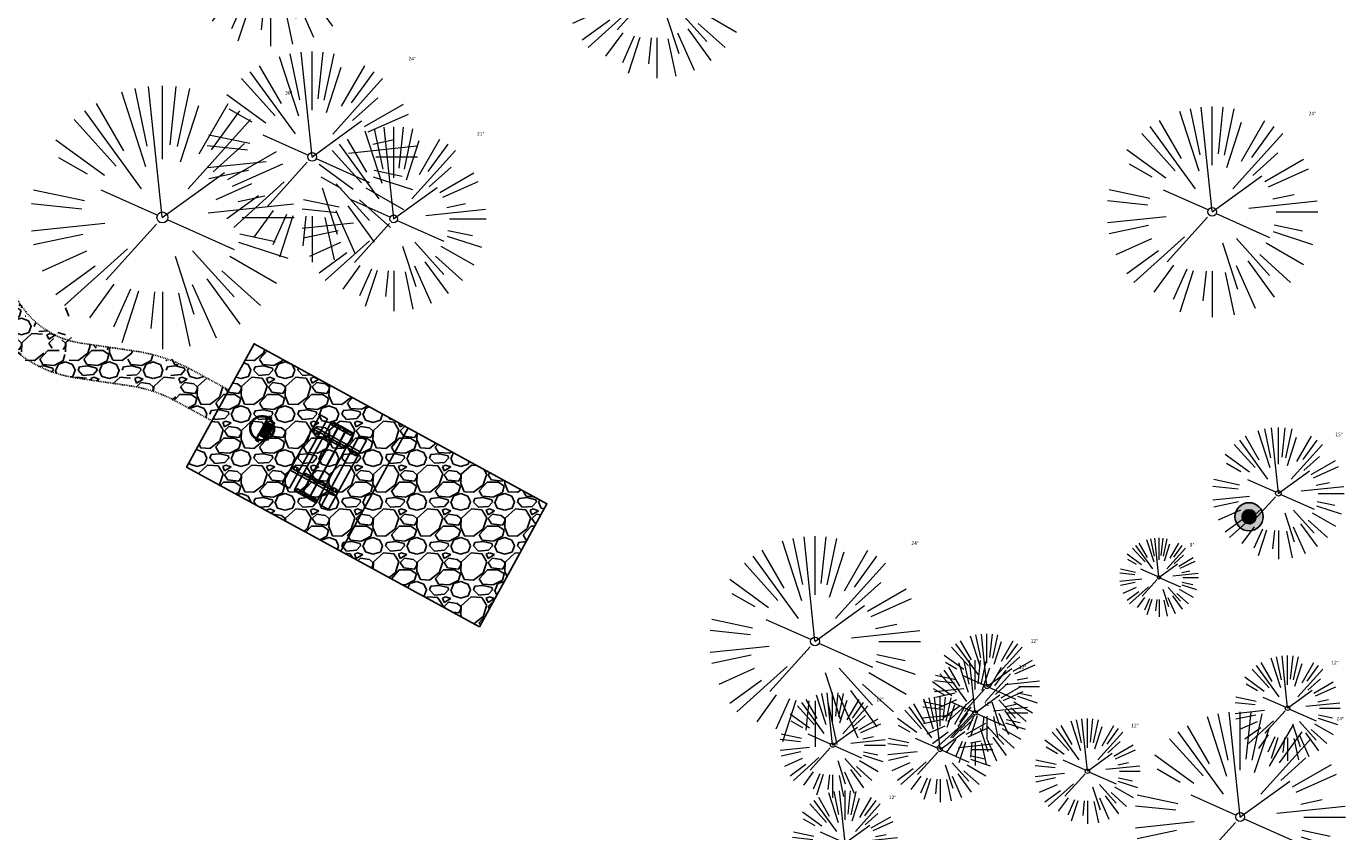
# Model space of a CAD drawing. Header units: feet. Extents: x 1134296 to 1140710, y 647902 to 649877.
# Tile 19 of 57: x 1134981 to 1135131, y 648617 to 648709. Entities that reach past the tile are written whole.
import ezdxf

# ---------------------------------------------------------------- set-up
doc = ezdxf.new("R2010")
doc.units = ezdxf.units.FT
doc.header["$MEASUREMENT"] = 0
doc.linetypes.add('RAD', pattern=[0.13, 0.08, -0.05])
for name, color, linetype, lineweight in [('-ANGLE-IRON', 8, 'Continuous', 25), ('V-LEGL-PROP-MRKR', 6, 'Continuous', 13), ('V-SITE-VEGE', 55, 'Continuous', 18), ('V-SITE-VEGE-TEXT', 8, 'Continuous', 18)]:
    doc.layers.add(name, color=color, linetype=linetype, lineweight=lineweight)
for name, color, linetype in [('-BOLTS-LAGS-SCREWS', 7, 'Continuous'), ('-CONCRETE', 9, 'Continuous'), ('-HARDWARE', 7, 'Continuous'), ('-TIMBER', 5, 'Continuous'), ('C-CAMPSITE-PADS', 6, 'Continuous'), ('C-PRKG-ASPH', 8, 'Continuous'), ('C-SWLK-GRVL', 6, 'RAD'), ('C-SWLK-GRVL-PATT', 8, 'Continuous'), ('G-XREF', 7, 'Continuous')]:
    doc.layers.add(name, color=color, linetype=linetype)
doc.styles.add('SEI-Dim & Leader', font='tahoma.ttf')
pattern_1 = [(228.012787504, (3.6, 5), (-40.00000000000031, -45.00000000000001), [0.67268, -66.5954402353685]), (184.969740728, (3.15, 4.5), (59.99999999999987, 5.000000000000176), [1.15434, -114.27962380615]), (132.510447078, (2, 4.4), (50.00000000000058, -54.99999999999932), [0.8139400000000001, -80.5801629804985]), (267.273689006, (0.05, 3.15), (5.000000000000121, 100.0000000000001), [1.05119, -104.067790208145]), (292.833654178, (0, 2.1), (-24.99999999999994, 60.00000000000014), [1.030775, -102.0468656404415]), (357.273689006, (0.4, 1.15), (-100.0000000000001, 5.000000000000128), [1.05119, -104.067790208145]), (37.6942404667, (1.45, 1.1), (-64.99999999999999, -49.99999999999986), [1.390145, -137.62424274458]), (72.2553283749, (2.55, 1.95), (35.00000000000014, 110), [1.31244, -129.9316074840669]), (121.429565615, (2.95, 3.2), (-40.0000000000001, 64.99999999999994), [1.05475, -104.420365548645]), (175.236358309, (2.4, 4.1), (54.99999999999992, -5.00000000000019), [1.20416, -59.0038128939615]), (222.397437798, (1.2, 4.2), (-59.99999999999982, -54.99999999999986), [1.55724, -154.1668750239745]), (138.814074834, (5, 3.1), (-35.00000000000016, 30), [0.5315049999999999, -52.61922406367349]), (171.46923439, (4.600000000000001, 3.45), (64.99999999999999, -9.999999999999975), [1.011185, -100.107557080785]), (225, (3.6, 3.6), (-5.551115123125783e-16, -4.999999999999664), [0.707105, -6.3639628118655]), (203.198590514, (3.25, 4.2), (24.99999999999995, 9.999999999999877), [0.38079, -37.6980755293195]), (291.801409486, (2.9, 4.050000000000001), (-4.99999999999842, 15.00000000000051), [0.538515, -26.3873090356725]), (30.96375653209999, (3.1, 3.55), (15.00000000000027, 9.999999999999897), [0.874645, -28.2801144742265]), (161.565051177, (3.85, 4), (10.00000000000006, -4.999999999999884), [0.632455, -15.178933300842]), (16.389540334, (0, 4.050000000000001), (49.99999999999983, 15.00000000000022), [0.886, -87.714225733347]), (70.3461759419, (0.8500000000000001, 4.3), (-20.0000000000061, -55.00000000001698), [0.7433049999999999, -73.58703873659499]), (293.198590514, (3.85, 5), (-9.999999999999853, 24.99999999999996), [0.761575, -37.3172905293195]), (343.610459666, (4.149999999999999, 4.3), (-49.99999999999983, 15.00000000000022), [0.8859999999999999, -87.71422573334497]), (339.44395478, (0, 0.95), (-25.00000000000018, 10.00000000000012), [0.8543999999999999, -41.86561872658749]), (294.775140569, (0.8, 0.65), (-25.00000000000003, 55.00000000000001), [0.71589, -70.87321531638]), (66.8014094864, (3.9, 0), (9.999999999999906, 24.99999999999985), [0.761575, -37.3172905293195]), (17.3540246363, (4.2, 0.7000000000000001), (-64.99999999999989, -19.99999999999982), [0.838155, -82.97711807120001]), (69.44395478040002, (1.45, 0), (-10.00000000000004, -24.99999999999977), [0.4272, -42.29281872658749]), (101.309932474, (3.6, 0), (-4.999999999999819, 20.00000000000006), [0.25495, -25.240147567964]), (165.963756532, (3.55, 0.25), (14.99999999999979, -5.000000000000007), [1.030775, -19.5847531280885]), (186.009005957, (2.55, 0.5), (50.00000000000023, 4.999999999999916), [0.9552499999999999, -94.56961587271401]), (303.690067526, (3.1, 3.1), (-4.999999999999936, 9.999999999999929), [0.7211099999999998, -17.30664637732]), (353.157226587, (3.5, 2.5), (85.00000000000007, -10.00000000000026), [1.25897, -124.6378131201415]), (60.9453959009, (4.75, 2.35), (-19.99999999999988, -34.99999999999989), [0.51478, -50.963370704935]), (90, (5, 2.8), (-4.999999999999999, 5), [0.3, -4.699999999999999]), (120.256437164, (2.45, 0.65), (20.00000000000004, -35.00000000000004), [0.69462, -68.76759994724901]), (48.01278750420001, (2.1, 1.25), (40, 44.99999999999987), [1.34536, -65.92276023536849]), (0, (3, 2.25), (5, 5), [1.3, -3.7]), (325.3048464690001, (4.3, 2.25), (50.0000000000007, -34.99999999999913), [0.7905699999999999, -78.26637150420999]), (254.054604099, (4.95, 1.8), (-5.000000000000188, -20.00000000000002), [0.72801, -35.6725394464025]), (207.645975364, (4.75, 1.1), (-94.99999999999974, -50.00000000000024), [1.185325, -117.347370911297]), (175.42607874, (3.7, 0.55), (-64.99999999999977, 5.000000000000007), [1.253995, -124.1453670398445])]

# ---------------------------------------------------------------- blocks, each defined once
blk = doc.blocks.new('V-SITE-VEGE-Coniferious Tree 2')
at = {"color": 0, "linetype": 'ByBlock'}
for p, q in [((-0.06264093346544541, 0.1926377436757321), (-0.1545378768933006, 0.4755369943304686)), ((-0.0574950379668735, 0.2703678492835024), (-0.1039851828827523, 0.4890788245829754)), ((-0.0003172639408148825, 0.0025937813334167), (-0.05229705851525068, 0.4972664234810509)), ((-3.601054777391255e-05, 0.2219193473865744), (-3.601054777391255e-05, 0.5000060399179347)), ((0.02890183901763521, 0.2753366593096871), (0.05222503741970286, 0.4972664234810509)), ((0.0571938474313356, 0.2692740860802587), (0.1039131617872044, 0.4890788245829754)), ((-0.07913071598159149, 0.1088658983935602), (-0.2939353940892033, 0.4045257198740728)), ((-0.1460065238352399, 0.2528363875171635), (-0.2500390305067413, 0.4330260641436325)), ((0.06850648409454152, 0.2109817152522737), (0.1382469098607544, 0.425630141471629)), ((0.139142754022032, 0.2410654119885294), (0.2499670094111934, 0.4330260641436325)), ((0.1868724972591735, 0.2572635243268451), (0.2938633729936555, 0.4045257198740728)), ((-0.1756943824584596, 0.1950752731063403), (-0.3346129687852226, 0.3715878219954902)), ((0.09777767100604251, 0.108636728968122), (0.3345409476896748, 0.3715878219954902)), ((-0.2201011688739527, 0.1598873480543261), (-0.4045617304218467, 0.2938993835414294)), ((0.1919663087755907, 0.1728666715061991), (0.3115823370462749, 0.2805763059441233)), ((-0.2844040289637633, 0.1641894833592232), (-0.393144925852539, 0.2269610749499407)), ((0.2487690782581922, 0.143647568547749), (0.4329900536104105, 0.2500030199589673)), ((0.2658942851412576, 0.1183972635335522), (0.4567507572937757, 0.2033670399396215)), ((-0.0009318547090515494, -0.0006770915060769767), (0.2349564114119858, 0.1707208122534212)), ((-0.2961437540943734, 0.06292784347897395), (-0.4891148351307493, 0.1039491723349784)), ((-0.01992166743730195, 0.008854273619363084), (-0.2318825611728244, 0.1032199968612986)), ((-0.3060292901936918, 0.03215663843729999), (-0.4973024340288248, 0.05226104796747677)), ((0.173080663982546, 0.01818771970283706), (0.497230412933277, 0.05226104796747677)), ((0.2872695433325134, 0.06106323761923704), (0.3884790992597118, 0.08257391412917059)), ((0.3024988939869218, 0), (0.4999700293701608, 0)), ((-0.2182782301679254, -0.02292736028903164), (-0.4973024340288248, -0.05226104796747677)), ((-0.02300503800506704, -0.02554197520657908), (-0.2137781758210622, -0.2373882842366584)), ((0.01849546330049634, -0.008260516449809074), (0.2719985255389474, -0.1211160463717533)), ((-0.302185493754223, -0.0642195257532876), (-0.4891148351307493, -0.1039491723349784)), ((0.2891445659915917, -0.09395946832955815), (0.4755009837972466, -0.1545018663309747)), ((0.2936342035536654, -0.06241742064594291), (0.4274066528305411, -0.09084484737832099)), ((-0.2881436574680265, -0.1282723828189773), (-0.4568227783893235, -0.2033670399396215)), ((-0.1320480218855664, -0.1188660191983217), (-0.3716238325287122, -0.3345769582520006)), ((0.04781873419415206, -0.1473038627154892), (0.1192466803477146, -0.3671294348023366)), ((0.1143820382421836, -0.1271057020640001), (0.2718110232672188, -0.301920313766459)), ((0.2555295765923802, -0.1475434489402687), (0.4329900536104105, -0.2500030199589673)), ((-0.254528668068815, -0.1848980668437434), (-0.4045617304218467, -0.2938993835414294)), ((0.1688618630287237, -0.2324611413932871), (0.2938633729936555, -0.4045257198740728)), ((0.2253521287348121, -0.2029399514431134), (0.3715518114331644, -0.3345769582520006)), ((-0.1842986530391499, -0.2536176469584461), (-0.2766747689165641, -0.3807650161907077)), ((-0.1213812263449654, -0.2725449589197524), (-0.1855903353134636, -0.4167758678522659)), ((-0.09098502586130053, -0.2799408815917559), (-0.1545378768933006, -0.4755369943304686)), ((-0.02966136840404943, -0.2817638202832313), (-0.04434904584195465, -0.4216092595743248)), ((-3.601054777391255e-05, -0.2817638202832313), (-3.601054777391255e-05, -0.5000060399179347)), ((0.06104806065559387, -0.2873055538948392), (0.1039131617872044, -0.4890788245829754)), ((0.1131111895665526, -0.2541280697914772), (0.2033310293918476, -0.4567867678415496))]:
    blk.add_line(p, q, dxfattribs=at)
blk.add_circle((-3.601054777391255e-05, 0), 0.02083358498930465)
blk = doc.blocks.new('V-LEGL- Corner Location')
at = {"lineweight": 25}
h = blk.add_hatch(color=256, dxfattribs=at)
h.dxf.hatch_style = 1
edge = h.paths.add_edge_path()
edge.add_arc((0, 0), 0.5, 0, 360)
blk.add_circle((0, 0), 0.5, dxfattribs=at)
blk = doc.blocks.new('*U853', base_point=(1135119.754, 648653.348))
at = {"linetype": 'ByBlock', "lineweight": -2, "xscale": 3.2, "yscale": 3.2, "zscale": 3.2, "rotation": 8.537736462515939e-07}
blk.add_blockref('V-LEGL- Corner Location', (1135119.754, 648653.348), dxfattribs=at)
blk = doc.blocks.new('*U906', base_point=(1135119.754, 648653.348))
at = {"linetype": 'ByBlock', "lineweight": -2, "xscale": 3.2, "yscale": 3.2, "zscale": 3.2, "rotation": 8.537736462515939e-07}
blk.add_blockref('V-LEGL- Corner Location', (1135119.754, 648653.348), dxfattribs=at)
blk = doc.blocks.new('C_XBASE-PACTOLA_02403811')
at = {"layer": 'V-LEGL-PROP-MRKR'}
for name in ['*U853', '*U906']:
    blk.add_blockref(name, (1135119.754, 648653.348), dxfattribs=at)
at = {"layer": 'V-LEGL-PROP-MRKR', "xscale": 1.6, "yscale": 1.6, "zscale": 1.6, "rotation": 8.537736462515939e-07}
blk.add_blockref('V-LEGL- Corner Location', (1135119.754, 648653.348), dxfattribs=at)
at = {"layer": 'V-SITE-VEGE', "rotation": 8.537736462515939e-07}
for p, xscale, yscale, zscale in [((1135008.381, 648718.935), 23.99971008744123, 23.99971008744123, 23.99971008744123), ((1135013.111, 648694.337), 23.99971008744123, 23.99971008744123, 23.99971008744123), ((1135115.568, 648688.08), 23.99971008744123, 23.99971008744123, 23.99971008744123), ((1135070.353, 648639.137), 23.99971008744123, 23.99971008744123, 23.99971008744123), ((1135089.918, 648634.023), 11.99985504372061, 11.99985504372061, 11.99985504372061), ((1135124.134, 648631.535), 11.99985504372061, 11.99985504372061, 11.99985504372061), ((1135088.573, 648631.014), 11.99985504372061, 11.99985504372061, 11.99985504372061), ((1135072.36, 648627.335), 11.99985504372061, 11.99985504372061, 11.99985504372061), ((1135084.589, 648626.847), 11.99985504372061, 11.99985504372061, 11.99985504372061), ((1135101.361, 648624.363), 11.99985504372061, 11.99985504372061, 11.99985504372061), ((1135118.746, 648619.143), 23.99971008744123, 23.99971008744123, 23.99971008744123), ((1135073.77, 648616.178), 11.99985504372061, 11.99985504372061, 11.99985504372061)]:
    blk.add_blockref('V-SITE-VEGE-Coniferious Tree 2', p, dxfattribs=dict(at, xscale=xscale, yscale=yscale, zscale=zscale))
at = {"layer": 'V-SITE-VEGE'}
for p, xscale, yscale, zscale in [((1135052.331, 648713.812), 20.99974632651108, 20.99974632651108, 20.99974632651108), ((1134996.071, 648687.439), 29.99963760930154, 29.99963760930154, 29.99963760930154), ((1135022.407, 648687.282), 20.99974632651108, 20.99974632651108, 20.99974632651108), ((1135123.096, 648656.013), 14.99981880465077, 14.99981880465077, 14.99981880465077), ((1135109.506, 648646.443), 8.999891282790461, 8.999891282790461, 8.999891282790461)]:
    blk.add_blockref('V-SITE-VEGE-Coniferious Tree 2', p, dxfattribs=dict(at, xscale=xscale, yscale=yscale, zscale=zscale))
at = {"layer": 'V-SITE-VEGE-TEXT', "char_height": 0.4, "attachment_point": 7, "style": 'SEI-Dim & Leader'}
for s, insert in [('24"', (1135024.078125, 648705.337)), ('30"', (1135010.02990625, 648701.439)), ('24"', (1135126.535125, 648699.08)), ('21"', (1135031.878234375, 648696.782)), ('15"', (1135129.575453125, 648662.513)), ('24"', (1135081.320125, 648650.137)), ('9"', (1135112.993671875, 648649.943)), ('12"', (1135094.9015625, 648639.023)), ('12"', (1135093.5565625, 648636.014)), ('12"', (1135129.1175625, 648636.535)), ('12"', (1135077.3435625, 648632.335)), ('12"', (1135089.5725625, 648631.847)), ('24"', (1135129.713125, 648630.143)), ('12"', (1135106.3445625, 648629.363)), ('12"', (1135078.7535625, 648621.178))]:
    blk.add_mtext(s, dxfattribs=dict(at, insert=insert))
blk = doc.blocks.new('10FT_Precast Table')
at = {"layer": '-ANGLE-IRON'}
for p, q in [((-28.53399626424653, 27.12499979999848), (-28.53399626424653, 33.62500020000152)), ((-28.53399626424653, 33.62500020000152), (-24.53403626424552, 33.62500020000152)), ((-24.53403626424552, 27.12499979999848), (-28.53399626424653, 27.12499979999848)), ((-24.53403626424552, 33.62500020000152), (-24.53403626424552, 27.12499979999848)), ((28.46604333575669, 27.12499979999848), (28.46604333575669, 33.62500020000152)), ((28.46604333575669, 33.62500020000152), (32.4660033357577, 33.62500020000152)), ((32.4660033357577, 27.12499979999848), (28.46604333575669, 27.12499979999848)), ((32.4660033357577, 33.62500020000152), (32.4660033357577, 27.12499979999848)), ((-49.49999999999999, 15.84066587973), (-52.49999999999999, 15.84066587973)), ((-52.49999999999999, 15.84066587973), (-52.49999999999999, -14.65933416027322)), ((-49.49999999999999, -14.65933416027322), (-49.49999999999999, 15.84066587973)), ((-25.53399626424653, 15.8406658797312), (-28.53399626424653, 15.8406658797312)), ((-28.53399626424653, 15.8406658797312), (-28.53399626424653, -14.65933416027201)), ((-25.53399626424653, -14.65933416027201), (-25.53399626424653, 15.8406658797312)), ((32.4660033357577, 15.84066587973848), (29.4660033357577, 15.84066587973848)), ((29.4660033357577, 15.84066587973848), (29.4660033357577, -14.65933416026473)), ((32.4660033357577, -14.65933416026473), (32.4660033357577, 15.84066587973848)), ((52.50000000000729, 15.8406658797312), (49.50000000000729, 15.8406658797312)), ((49.50000000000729, 15.8406658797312), (49.50000000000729, -14.65933416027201)), ((52.50000000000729, -14.65933416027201), (52.50000000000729, 15.8406658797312)), ((-52.49999999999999, -14.65933416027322), (-49.49999999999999, -14.65933416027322)), ((-28.53399626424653, -14.65933416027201), (-25.53399626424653, -14.65933416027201)), ((29.4660033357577, -14.65933416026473), (32.4660033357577, -14.65933416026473)), ((49.50000000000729, -14.65933416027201), (52.50000000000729, -14.65933416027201)), ((-28.53399626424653, -33.62500019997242), (-28.53399626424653, -27.12499979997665)), ((-28.53399626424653, -27.12499979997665), (-24.53403626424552, -27.12499979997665)), ((-24.53403626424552, -33.62500019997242), (-28.53399626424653, -33.62500019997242)), ((-24.53403626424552, -27.12499979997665), (-24.53403626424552, -33.62500019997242)), ((28.46604333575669, -33.62500019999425), (28.46604333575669, -27.1249997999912)), ((28.46604333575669, -27.1249997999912), (32.4660033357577, -27.1249997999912)), ((32.4660033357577, -33.62500019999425), (28.46604333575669, -33.62500019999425)), ((32.4660033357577, -27.1249997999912), (32.4660033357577, -33.62500019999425))]:
    blk.add_line(p, q, dxfattribs=at)
at = {"layer": '-BOLTS-LAGS-SCREWS'}
for centre in [(-26.53401626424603, 32.12500020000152), (-26.53401626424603, 28.62499979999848), (30.46602333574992, 32.12500020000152), (30.46602333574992, 28.62499979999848), (-50.99999999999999, 14.84066987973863), (-50.99999999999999, 9.340670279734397), (-50.99999999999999, 3.340670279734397), (-27.03399626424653, 14.84066987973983), (-27.03399626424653, 9.340670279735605), (-27.03399626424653, 3.340670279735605), (30.9660033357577, 14.84066987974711), (30.9660033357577, 9.34067027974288), (30.9660033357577, 3.340670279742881), (51.00000000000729, 14.84066987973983), (51.00000000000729, 9.340670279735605), (51.00000000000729, 3.340670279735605), (-50.99999999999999, -2.159338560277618), (-50.99999999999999, -8.159338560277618), (-50.99999999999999, -13.65933816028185), (-27.03399626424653, -2.15933856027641), (-27.03399626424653, -8.15933856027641), (-27.03399626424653, -13.65933816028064), (30.9660033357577, -2.159338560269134), (30.9660033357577, -8.159338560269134), (30.9660033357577, -13.65933816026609), (51.00000000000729, -2.15933856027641), (51.00000000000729, -8.15933856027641), (51.00000000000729, -13.65933816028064), (-26.53401626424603, -28.62499979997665), (-26.53401626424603, -32.12500019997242), (30.46602333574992, -28.6249997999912), (30.46602333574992, -32.12500019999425)]:
    blk.add_circle(centre, 0.15625000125, dxfattribs=at)
at = {"layer": '-CONCRETE'}
for p, q in [((-32.03399630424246, -35.99999999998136), (-32.03399630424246, 35.99999999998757)), ((-28.53399626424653, 35.99999999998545), (-28.53399626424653, 33.62500020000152)), ((-28.53399626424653, -27.12499979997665), (-28.53399626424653, 27.12499979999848)), ((32.4660033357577, 36), (32.4660033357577, 33.62500020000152)), ((32.4660033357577, -27.1249997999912), (32.4660033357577, 27.12499979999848)), ((35.96600337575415, -35.99999999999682), (35.96600337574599, 35.99999999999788)), ((-28.53399626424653, -35.99999999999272), (-28.53399626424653, -33.62500019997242)), ((32.4660033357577, -33.62500019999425), (32.4660033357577, -36))]:
    blk.add_line(p, q, dxfattribs=at)
at = {"layer": '-TIMBER'}
for p, q in [((-53.99999999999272, 24.74999999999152), (-54, 35.99999999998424)), ((-54, 35.99999999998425), (54, 36.0000000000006)), ((-54, 24.74999999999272), (53.99999999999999, 24.74999999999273)), ((54.00000000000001, 24.75000000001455), (54.00000000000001, 36)), ((-53.99999999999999, 6.465667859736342), (-53.99999999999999, 17.71566785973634)), ((-53.99999999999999, 17.71566785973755), (54, 17.71566785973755)), ((-53.99999999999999, 6.46566785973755), (54, 6.46566785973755)), ((-53.99999999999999, -5.034336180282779), (-53.99999999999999, 6.215667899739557)), ((-53.99999999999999, 6.215667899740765), (54, 6.215667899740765)), ((54.00000000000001, 17.71566785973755), (54.00000000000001, 6.46566785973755)), ((54.00000000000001, 6.215667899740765), (54.00000000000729, -5.034336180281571)), ((54.00000000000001, -5.034336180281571), (-53.99999999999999, -5.034336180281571)), ((-53.99999999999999, -16.53433614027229), (-53.99999999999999, -5.28433614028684)), ((54.00000000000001, -5.284336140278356), (-53.99999999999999, -5.284336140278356)), ((54.00000000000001, -16.53433614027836), (-53.99999999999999, -16.53433614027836)), ((54.00000000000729, -5.28433614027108), (54.00000000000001, -16.53433614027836)), ((-54, -35.99999999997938), (-53.99999999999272, -24.74999999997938)), ((-54, -24.74999999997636), (53.99999999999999, -24.75000000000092)), ((-54, -35.99999999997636), (53.99999999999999, -36.00000000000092)), ((54.00000000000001, -36), (54.00000000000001, -24.75))]:
    blk.add_line(p, q, dxfattribs=at)
blk = doc.blocks.new('*X386')
at = {"color": 0}
for p, q in [((146.0622026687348, 353.5980429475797), (146.1426743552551, 353.6785146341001)), ((146.0622026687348, 352.8909361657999), (146.8122026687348, 353.6409361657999)), ((146.0622026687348, 352.5373827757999), (146.8122026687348, 353.2873827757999)), ((146.0622026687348, 351.8302759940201), (146.8122026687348, 352.5802759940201)), ((146.0622026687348, 351.4767226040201), (146.8122026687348, 352.2267226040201)), ((146.0622026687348, 350.7696158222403), (146.8122026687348, 351.5196158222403)), ((146.3246548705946, 350.6785146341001), (146.8122026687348, 351.1660624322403))]:
    blk.add_line(p, q, dxfattribs=at)
blk = doc.blocks.new('Pilot Rocks FS-30_18_PA')
at = {"layer": '-HARDWARE'}
for p, q in [((-8.817777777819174, 0.04421580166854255), (-17.86666666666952, 0.04421580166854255)), ((-17.86666666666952, 0.04421580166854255), (-12.77892653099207, 0.04421580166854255)), ((-10.20000000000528, 0.04421580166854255), (10.19999999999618, 0.04421580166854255)), ((8.817777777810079, 0.04421580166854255), (17.86666666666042, 0.04421580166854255)), ((12.77892653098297, 0.04421580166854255), (17.86666666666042, 0.04421580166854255)), ((-18.93333333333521, -4.555784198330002), (-18.93333333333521, -1.355784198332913)), ((-18.93333333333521, -1.355784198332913), (-18.86666666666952, -1.355784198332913)), ((-18.86666666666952, -1.355784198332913), (-18.86666666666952, -0.9557841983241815)), ((-18.86666666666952, -1.355784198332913), (-18.86666666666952, -0.9557841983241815)), ((-18.20000000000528, -1.355784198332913), (-18.20000000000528, -0.9557841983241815)), ((-18.20000000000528, -0.9557841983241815), (-18.20000000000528, -1.355784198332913)), ((-18.20000000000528, -1.355784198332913), (-18.13333333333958, -1.355784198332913)), ((-18.13333333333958, -1.355784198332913), (-18.13333333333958, -4.555784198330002)), ((-8.817777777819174, -0.6224508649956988), (-17.86666666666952, -0.6224508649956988)), ((-13.33940419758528, -0.6224508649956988), (-17.86666666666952, -0.6224508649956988)), ((-10.20000000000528, -0.6224508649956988), (10.19999999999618, -0.6224508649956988)), ((-10.20000000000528, -0.6224508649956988), (-10.20000000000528, -11.31238912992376)), ((-10.20000000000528, -11.31238912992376), (-10.20000000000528, -14.84572246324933)), ((-10.20000000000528, -13.68324198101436), (-10.20000000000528, -14.84572246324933)), ((-9.533333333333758, -0.6224508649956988), (-9.533333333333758, -11.31238912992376)), ((-9.533333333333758, -11.31238912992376), (-9.533333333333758, -14.84572246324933)), ((-9.533333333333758, -11.64572246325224), (9.533333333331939, -11.64572246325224)), ((-9.533333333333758, -12.31238912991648), (9.533333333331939, -12.31238912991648)), ((-9.533333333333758, -14.84572246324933), (-9.533333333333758, -14.47618734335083)), ((-8.817777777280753, -0.6224508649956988), (-8.817777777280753, -11.64572246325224)), ((-8.284444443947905, -0.6224508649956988), (-8.284444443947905, -11.64572246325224)), ((-7.502222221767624, -0.6224508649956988), (-7.502222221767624, -11.64572246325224)), ((-6.9688888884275, -0.6224508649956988), (-6.9688888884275, -11.64572246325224)), ((-6.18666666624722, -0.6224508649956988), (-6.18666666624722, -11.64572246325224)), ((-5.653333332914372, -0.6224508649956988), (-5.653333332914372, -11.64572246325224)), ((-4.871111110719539, -0.6224508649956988), (-4.871111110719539, -11.64572246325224)), ((-4.337777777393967, -0.6224508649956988), (-4.337777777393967, -11.64572246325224)), ((-3.555555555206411, -0.6224508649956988), (-3.555555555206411, -11.64572246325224)), ((-3.022222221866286, -0.6224508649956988), (-3.022222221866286, -11.64572246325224)), ((-2.23999999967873, -0.6224508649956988), (-2.23999999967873, -11.64572246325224)), ((-1.706666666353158, -0.6224508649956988), (-1.706666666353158, -11.64572246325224)), ((-0.9244444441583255, -0.6224508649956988), (-0.9244444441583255, -11.64572246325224)), ((-0.3911111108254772, -0.6224508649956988), (-0.3911111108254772, -11.64572246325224)), ((0.3911111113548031, -0.6224508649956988), (0.3911111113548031, -11.64572246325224)), ((0.9244444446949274, -0.6224508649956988), (0.9244444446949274, -11.64572246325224)), ((1.706666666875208, -0.6224508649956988), (1.706666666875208, -11.64572246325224)), ((2.240000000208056, -0.6224508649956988), (2.240000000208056, -11.64572246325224)), ((3.022222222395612, -0.6224508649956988), (3.022222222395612, -11.64572246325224)), ((3.555555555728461, -0.6224508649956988), (3.555555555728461, -11.64572246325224)), ((4.337777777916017, -0.6224508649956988), (4.337777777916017, -11.64572246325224)), ((4.871111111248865, -0.6224508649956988), (4.871111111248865, -11.64572246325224)), ((5.653333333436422, -0.6224508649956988), (5.653333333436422, -11.64572246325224)), ((6.18666666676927, -0.6224508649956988), (6.18666666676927, -11.64572246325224)), ((6.968888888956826, -0.6224508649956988), (6.968888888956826, -11.64572246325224)), ((7.502222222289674, -0.6224508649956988), (7.502222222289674, -11.64572246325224)), ((8.28444444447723, -0.6224508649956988), (8.28444444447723, -11.64572246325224)), ((8.817777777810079, -0.6224508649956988), (8.817777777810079, -11.64572246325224)), ((17.86666666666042, -0.6224508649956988), (8.817777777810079, -0.6224508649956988)), ((9.533333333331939, -0.6224508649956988), (9.533333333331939, -11.31238912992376)), ((9.533333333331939, -11.31238912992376), (9.533333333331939, -14.84572246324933)), ((9.533333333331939, -14.47618734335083), (9.533333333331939, -14.84572246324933)), ((10.19999999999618, -0.6224508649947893), (10.19999999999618, -11.31238912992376)), ((10.19999999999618, -11.31238912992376), (10.19999999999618, -14.84572246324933)), ((10.19999999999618, -14.84572246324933), (10.19999999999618, -13.68324198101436)), ((18.13333333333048, -4.555784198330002), (18.13333333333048, -1.355784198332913)), ((18.13333333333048, -1.355784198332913), (18.19999999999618, -1.355784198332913)), ((18.93333333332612, -4.555784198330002), (18.13333333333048, -4.555784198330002)), ((18.19999999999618, -1.355784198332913), (18.19999999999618, -0.9557841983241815)), ((18.19999999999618, -1.355784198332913), (18.19999999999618, -0.9557841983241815)), ((18.86666666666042, -1.355784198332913), (18.86666666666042, -0.9557841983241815)), ((18.86666666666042, -0.9557841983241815), (18.86666666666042, -1.355784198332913)), ((18.86666666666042, -1.355784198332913), (18.93333333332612, -1.355784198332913)), ((18.93333333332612, -1.355784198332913), (18.93333333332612, -4.555784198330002))]:
    blk.add_line(p, q, dxfattribs=at)
at = {"layer": '-HARDWARE', "flags": 128}
for points in [[(0.04426932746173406, 18.18944163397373, 1), (-0.6223972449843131, 18.18908719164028), (-0.6206959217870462, 14.98908764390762, 1), (0.04597065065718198, 14.98944208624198), (0.04426932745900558, 18.18944163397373)], [(-11.77825193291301, -8.933957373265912, -1), (-11.29140720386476, -9.3893985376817), (-13.47752479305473, -11.72625323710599, -1), (-13.96436952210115, -11.27081207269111), (-11.77825193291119, -8.93395737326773)], [(11.77825193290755, -8.933957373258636, 1), (11.29140720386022, -9.389398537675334), (13.47752479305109, -11.72625323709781, 1), (13.96436952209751, -11.27081207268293), (11.77825193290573, -8.933957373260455)]]:
    blk.add_lwpolyline(points, format="xyb", dxfattribs=at)
at = {"layer": '-HARDWARE'}
for points in [[(-18.93333333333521, -4.555784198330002), (-18.93333333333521, -1.355784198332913), (-18.13333333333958, -1.355784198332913), (-18.13333333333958, -4.555784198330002)], [(-7.502222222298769, -11.64572246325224), (-8.28444444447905, -11.64572246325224), (-8.28444444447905, -0.6224508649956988), (-7.502222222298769, -0.6224508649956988)], [(-6.186666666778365, -11.64572246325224), (-6.968888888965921, -11.64572246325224), (-6.968888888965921, -0.6224508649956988), (-6.186666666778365, -0.6224508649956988)], [(-4.87111111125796, -11.64572246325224), (-5.653333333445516, -11.64572246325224), (-5.653333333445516, -0.6224508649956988), (-4.87111111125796, -0.6224508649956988)], [(-3.555555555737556, -11.64572246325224), (-4.337777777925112, -11.64572246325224), (-4.337777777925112, -0.6224508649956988), (-3.555555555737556, -0.6224508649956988)], [(-2.240000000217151, -11.64572246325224), (-3.022222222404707, -11.64572246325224), (-3.022222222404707, -0.6224508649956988), (-2.240000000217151, -0.6224508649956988)], [(-0.9244444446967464, -11.64572246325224), (-1.706666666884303, -11.64572246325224), (-1.706666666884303, -0.6224508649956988), (-0.9244444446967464, -0.6224508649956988)], [(-0.3911111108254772, -11.64572246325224), (0.3911111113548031, -11.64572246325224), (0.3911111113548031, -0.6224508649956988), (-0.3911111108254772, -0.6224508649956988)], [(0.9244444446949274, -11.64572246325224), (1.706666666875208, -11.64572246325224), (1.706666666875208, -0.6224508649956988), (0.9244444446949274, -0.6224508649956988)], [(2.240000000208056, -11.64572246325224), (3.022222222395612, -11.64572246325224), (3.022222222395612, -0.6224508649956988), (2.240000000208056, -0.6224508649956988)], [(3.555555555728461, -11.64572246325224), (4.337777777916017, -11.64572246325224), (4.337777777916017, -0.6224508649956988), (3.555555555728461, -0.6224508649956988)], [(4.871111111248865, -11.64572246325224), (5.653333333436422, -11.64572246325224), (5.653333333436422, -0.6224508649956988), (4.871111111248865, -0.6224508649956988)], [(6.18666666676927, -11.64572246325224), (6.968888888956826, -11.64572246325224), (6.968888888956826, -0.6224508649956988), (6.18666666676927, -0.6224508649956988)], [(7.502222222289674, -11.64572246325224), (8.28444444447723, -11.64572246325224), (8.28444444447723, -0.6224508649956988), (7.502222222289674, -0.6224508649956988)], [(18.93333333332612, -4.555784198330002), (18.93333333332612, -1.355784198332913), (18.13333333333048, -1.355784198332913), (18.13333333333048, -4.555784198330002)]]:
    blk.add_lwpolyline(points, close=True, dxfattribs=at)
for centre, radius, start, end in [((-17.86666666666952, -0.9557841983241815), 1, 90, 180), ((-17.86666666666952, -0.9557841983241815), 1, 90, 180), ((0, 9.094947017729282e-13), 17.06666666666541, 0.1484403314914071, 179.8515596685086), ((0, 0), 15.73333333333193, 0.1610200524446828, 179.8389799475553), ((17.86666666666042, -0.9557841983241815), 1, 0, 90), ((17.86666666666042, -0.9557841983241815), 1, 0, 90), ((-17.86666666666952, -0.9557841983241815), 0.3333333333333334, 90, 180), ((-17.86666666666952, -0.9557841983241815), 0.3333333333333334, 90, 180), ((0, 9.094947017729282e-13), 17.06666666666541, 182.0901397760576, 220.7490543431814), ((0, 0), 15.73333333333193, 182.2673591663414, 220.2247561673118), ((-9.094947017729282e-13, 1.818989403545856e-12), 17.06666666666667, 220.7490543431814, 233.2977773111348), ((-9.094947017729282e-13, 1.818989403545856e-12), 15.73333333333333, 220.2247561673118, 229.5860659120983), ((-9.866666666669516, -11.64572246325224), 0.3333333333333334, 0, 180), ((-9.866666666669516, -14.84572246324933), 0.3333333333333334, 180, 0), ((-9.866666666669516, -14.84572246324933), 0.3333333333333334, 180, 0), ((-9.094947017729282e-13, 1.818989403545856e-12), 15.73333333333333, 232.7040475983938, 307.2959524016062), ((-9.094947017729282e-13, 1.818989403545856e-12), 17.06666666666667, 236.0413981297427, 303.9586018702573), ((9.866666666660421, -11.64572246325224), 0.3333333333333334, 0, 180), ((9.866666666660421, -14.84572246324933), 0.3333333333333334, 180, 0), ((9.866666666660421, -14.84572246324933), 0.3333333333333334, 180, 0), ((-9.094947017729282e-13, 1.818989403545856e-12), 15.73333333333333, 310.4139340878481, 319.7752438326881), ((-6.821210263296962e-11, 6.548361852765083e-11), 17.06666666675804, 306.7022226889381, 319.2509456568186), ((0, 0), 15.73333333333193, 319.7752438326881, 357.7326408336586), ((0, 9.094947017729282e-13), 17.06666666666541, 319.2509456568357, 357.9098602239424), ((17.86666666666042, -0.9557841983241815), 0.3333333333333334, 0, 90), ((17.86666666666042, -0.9557841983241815), 0.3333333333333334, 0, 90)]:
    blk.add_arc(centre, radius, start, end, dxfattribs=at)
at = {"layer": '-HARDWARE', "rotation": 180}
for p, xscale, yscale, zscale in [((137.6663495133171, 372.583162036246), 1.066666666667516, 1.066666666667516, 1.066666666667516), ((-137.6663495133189, 372.583162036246), -1.066666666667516, 1.066666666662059, 1.066666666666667)]:
    blk.add_blockref('*X386', p, dxfattribs=dict(at, xscale=xscale, yscale=yscale, zscale=zscale))
blk = doc.blocks.new('C_PBASE-PACTOLA_02403811')
at = {"layer": 'C-CAMPSITE-PADS'}
blk.add_lwpolyline([(1135032.172146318, 648640.7917112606), (1134998.825775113, 648659.013114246), (1135006.497944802, 648673.0536916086), (1135039.84431601, 648654.8322886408)], close=True, dxfattribs=at)
at = {"layer": 'C-SWLK-GRVL', "flags": 128}
for points in [[(1135003.620881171, 648667.7884751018), (1134999.593688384, 648669.9890474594, 0.08875534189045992), (1134992.913181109, 648672.2255342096), (1134986.817423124, 648673.1219141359, -0.288437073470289), (1134978.723450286, 648680.0456805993), (1134978.136115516, 648681.9341194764)], [(1135001.70283875, 648664.278330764), (1134997.675645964, 648666.4789031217, 0.08875534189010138), (1134992.331240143, 648668.2680925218), (1134986.235482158, 648669.164472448, -0.2884370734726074), (1134974.903920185, 648678.8577454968), (1134974.316585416, 648680.7461843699)]]:
    blk.add_lwpolyline(points, format="xyb", dxfattribs=at)
at = {"layer": 'Defpoints', "flags": 128}
blk.add_lwpolyline([(1135016.376496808, 648649.4229021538), (1135024.048666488, 648663.4634795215)], dxfattribs=at)
at = {"layer": '-HARDWARE', "xscale": 0.08333333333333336, "yscale": 0.08333333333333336, "zscale": 0.08333333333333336, "rotation": 61.34655627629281}
blk.add_blockref('Pilot Rocks FS-30_18_PA', (1135007.420055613, 648663.4333898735), dxfattribs=at)
at = {"xscale": 0.08333333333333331, "yscale": 0.08333333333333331, "zscale": 0.08333333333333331, "rotation": 61.34655626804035}
blk.add_blockref('10FT_Precast Table', (1135014.508597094, 648659.5600097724), dxfattribs=at)
blk = doc.blocks.new('C_PHTCH-PACTOLA_02403811')
at = {"layer": 'C-PRKG-ASPH'}
h = blk.add_hatch(dxfattribs=at)
h.set_pattern_fill('ANSI31', color=256, scale=10, angle=70)
h.set_pattern_definition([(115, (0, 0), (-1.132884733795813, -0.5282728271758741), [])])
edge = h.paths.add_edge_path(flags=16)
edge.add_arc((1135093.567290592, 648760.3570235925), 541.9999999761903, 143.5703577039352, 153.2664360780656, ccw=False)
edge.add_arc((1135093.567290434, 648760.3570237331), 541.9999997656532, 133.8742793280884, 143.5703577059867, ccw=False)
edge.add_line((1134717.918854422, 649151.0643979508), (1134791.743864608, 649222.0439889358))
edge.add_arc((1134924.814897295, 649083.6384245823), 191.9999999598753, 124.33581191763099, 133.8742793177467, ccw=False)
edge.add_line((1134816.518779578, 649242.1816391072), (1134837.543218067, 649256.5428028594))
edge.add_arc((1134886.614896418, 649184.7029087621), 87.00000000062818, 64.86660358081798, 124.33581191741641, ccw=False)
edge.add_line((1134923.566161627, 649263.4658695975), (1134945.862647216, 649253.0055803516))
edge.add_arc((1134736.896871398, 648807.5874571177), 491.9999999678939, 56.45911934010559, 64.86660355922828, ccw=False)
edge.add_line((1135008.742528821, 649217.6654234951), (1135070.901654, 649176.4593855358))
edge.add_arc((1135036.644680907, 649124.7828938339), 62.00000000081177, -10.868034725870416, 56.45911933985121, ccw=False)
edge.add_line((1135097.532652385, 649113.0929439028), (1135091.831089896, 649083.3959326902))
edge.add_arc((1135001.481196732, 649100.7423100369), 92.00000001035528, 337.8486329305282, 349.13196525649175, ccw=False)
edge.add_line((1135086.690765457, 649066.0532714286), (1135029.43531187, 648925.4119419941))
edge.add_arc((1134573.749357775, 649110.9228871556), 491.9999995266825, 335.73595333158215, 337.84863296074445, ccw=False)
edge.add_line((1135022.286728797, 648908.7392420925), (1134970.105907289, 648792.9779079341))
edge.add_line((1134970.105907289, 648792.9779079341), (1134955.070696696, 648759.622817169))
edge.add_arc((1134506.533324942, 648961.8064625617), 492.0000003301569, 331.3465562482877, 335.7359533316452, ccw=False)
edge.add_line((1134938.281078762, 648725.8872446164), (1134902.771388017, 648660.9021647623))
edge.add_arc((1134778.161263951, 648728.9926705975), 142.0000000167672, 305.95733191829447, 331.34655630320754, ccw=False)
edge.add_line((1134861.541195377, 648614.0501326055), (1134757.483908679, 648538.5664206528))
edge.add_arc((1134835.579196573, 648430.9089730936), 133.0000000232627, 125.9573319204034, 166.4171722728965)
edge.add_arc((1134672.277915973, 648470.363906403), 35.00000000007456, 244.10855969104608, 346.41717227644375, ccw=False)
edge.add_arc((1134691.461854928, 648509.9128519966), 78.95614352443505, 214.9055155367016, 244.1168481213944, ccw=False)
edge.add_line((1134626.710174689, 648464.732186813), (1134623.062749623, 648469.9579645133))
edge.add_arc((1134821.506139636, 648608.4650796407), 241.9999999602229, 191.1167612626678, 214.9138039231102, ccw=False)
edge.add_line((1134584.046954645, 648561.8052956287), (1134566.403948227, 648651.5934078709))
edge.add_arc((1135049.172208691, 648746.4554480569), 491.9999999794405, 187.9519260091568, 191.1167612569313, ccw=False)
edge.add_line((1134561.903038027, 648678.391101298), (1134552.825444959, 648743.3771249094))
edge.add_arc((1134842.017716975, 648783.7730382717), 292.0000000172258, 166.3961174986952, 187.9519260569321, ccw=False)
edge.add_line((1134558.209758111, 648852.4537669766), (1134566.77306571, 648887.8397463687))
edge.add_arc((1135093.567290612, 648760.357023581), 542.0000000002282, 158.0478401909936, 166.396117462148, ccw=False)
edge.add_arc((1135093.567290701, 648760.357023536), 542.0000000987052, 153.2664360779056, 158.0478401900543, ccw=False)
edge = h.paths.add_edge_path()
edge.add_line((1134664.934415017, 648091.0186503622), (1134641.753924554, 648097.236757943))
edge.add_arc((1135131.441785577, 647965.8792352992), 506.9999999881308, 154.1154939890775, 164.9840567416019, ccw=False)
edge.add_arc((1135131.44177555, 647965.8792402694), 506.9999887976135, 153.4314984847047, 154.115493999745, ccw=False)
edge.add_arc((1134241.513528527, 648410.9103548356), 488.0000000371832, 333.4314984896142, 338.6383717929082)
edge.add_line((1134695.987914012, 648233.1548120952), (1134704.112198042, 648253.9264793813))
edge.add_arc((1134529.027803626, 648322.4060737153), 188.0000000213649, 338.6383717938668, 377.1954705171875)
edge.add_arc((1134651.306425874, 648360.2470375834), 60.00000000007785, 17.1954705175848, 74.97265706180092)
edge.add_line((1134666.863224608, 648418.1951696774), (1134661.500576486, 648419.8056636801))
edge.add_arc((1134691.489318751, 648509.9450223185), 94.99699278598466, 223.9418846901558, 251.5980721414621, ccw=False)
edge.add_arc((1134691.535842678, 648509.9839590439), 95.05751145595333, 214.9165962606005, 223.9393241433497, ccw=False)
edge.add_line((1134613.590003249, 648455.5746160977), (1134609.942525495, 648460.8004692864))
edge.add_arc((1134821.506139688, 648608.4650796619), 258.0000000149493, 191.1167612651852, 214.9138039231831, ccw=False)
edge.add_line((1134568.347173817, 648558.7203512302), (1134550.704167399, 648648.5084634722))
edge.add_arc((1135049.172208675, 648746.4554480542), 507.9999999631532, 187.9519260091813, 191.1167612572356, ccw=False)
edge.add_line((1134546.056886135, 648676.177626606), (1134536.979293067, 648741.163650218))
edge.add_arc((1134842.01771694, 648783.7730382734), 307.9999999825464, 166.3961174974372, 187.9519260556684, ccw=False)
edge.add_line((1134542.658637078, 648856.2170945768), (1134551.221944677, 648891.6030739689))
edge.add_arc((1135093.567290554, 648760.3570237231), 557.9999999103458, 163.9213237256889, 166.3961174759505, ccw=False)
edge.add_arc((1134538.177323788, 648920.4382053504), 19.99999999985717, 343.9213237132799, 402.7699397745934)
edge.add_line((1134552.859048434, 648934.0193305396), (1134533.446357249, 648955.005204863))
edge.add_arc((1135093.567290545, 648760.3570234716), 592.9783928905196, 146.0187423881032, 160.8370986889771, ccw=False)
edge.add_line((1134601.857481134, 649091.7855040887), (1134616.582948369, 649064.0343807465))
edge.add_arc((1134620.999668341, 649066.3780071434), 5.000000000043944, 207.9515834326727, 327.0740857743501)
edge.add_arc((1135093.567290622, 648760.3570235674), 558.0000000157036, 133.8742793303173, 147.0740857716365, ccw=False)
edge.add_line((1134706.829601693, 649162.5981949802), (1134780.654611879, 649233.5777859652))
edge.add_arc((1134924.814897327, 649083.6384245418), 208.0000000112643, 124.3358119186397, 133.8742793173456, ccw=False)
edge.add_line((1134807.494103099, 649255.3935736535), (1134828.518541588, 649269.7547374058))
edge.add_arc((1134886.614896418, 649184.7029087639), 102.9999999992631, 64.86660357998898, 124.33581191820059, ccw=False)
edge.add_line((1134930.361796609, 649277.9510118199), (1134952.658282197, 649267.4907225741))
edge.add_arc((1134736.896871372, 648807.5874570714), 508.0000000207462, 56.4591193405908, 64.86660355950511, ccw=False)
edge.add_line((1135017.583038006, 649231.0012923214), (1135079.742163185, 649189.7952543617))
edge.add_arc((1135036.644680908, 649124.782893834), 77.99999999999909, -10.868034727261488, 56.45911934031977, ccw=False)
edge.add_line((1135113.245677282, 649110.0761826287), (1135107.544114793, 649080.3791714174))
edge.add_arc((1135001.481196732, 649100.7423100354), 108.0000000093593, 337.84863293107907, 349.131965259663, ccw=False)
edge.add_line((1135101.509820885, 649060.0203951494), (1135044.254367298, 648919.3790657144))
edge.add_arc((1134573.749357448, 649110.9228872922), 507.9999998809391, 335.7359533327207, 337.84863295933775, ccw=False)
edge.add_line((1135036.873309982, 648902.1641641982), (1134969.657277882, 648753.0477392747))
edge.add_arc((1134506.53332524, 648961.8064624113), 507.9999999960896, 331.346556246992, 335.73595333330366, ccw=False)
edge.add_line((1134952.321656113, 648718.215074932), (1134916.811965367, 648653.2299950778))
edge.add_arc((1134778.161263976, 648728.9926705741), 157.9999999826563, 305.9573319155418, 331.3465563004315, ccw=False)
edge.add_line((1134870.936117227, 648601.0988607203), (1134766.878830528, 648525.6151487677))
edge.add_arc((1134835.579196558, 648430.9089731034), 117.0000000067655, 125.9573319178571, 162.264860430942)
edge.add_arc((1134752.713885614, 648457.4106757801), 29.99999999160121, 162.264860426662, 196.8024120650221)
edge.add_arc((1134835.579196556, 648430.9089731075), 113.0000000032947, 170.9217318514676, 197.5476736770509)
edge.add_line((1134727.837491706, 648396.8395581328), (1134731.162683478, 648386.3239143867))
edge.add_arc((1134529.027802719, 648322.4060734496), 212.0000009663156, 11.340079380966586, 17.54767372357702, ccw=False)
edge.add_arc((1134529.055568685, 648322.403813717), 211.9732215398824, -20.64909134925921, 11.342153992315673, ccw=False)
edge.add_arc((1134759.869013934, 648235.3149369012), 34.72371615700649, 159.1871917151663, 239.4135572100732)
edge.add_line((1134742.200276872, 648205.422593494), (1134709.513, 648185.696))
edge.add_line((1134709.513, 648185.696), (1134698.996135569, 648181.0065459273))
edge.add_arc((1135131.441785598, 647965.8792352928), 483.0000000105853, 153.5511843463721, 164.9840567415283)
at = {"layer": 'C-SWLK-GRVL-PATT'}
h = blk.add_hatch(dxfattribs=at)
h.set_pattern_fill('GRAVEL', color=256, scale=5)
h.set_pattern_definition(pattern_1)
edge = h.paths.add_edge_path()
edge.add_line((1134974.316585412, 648680.746184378), (1134978.136115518, 648681.9341194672))
edge.add_line((1134978.136115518, 648681.9341194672), (1134978.723450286, 648680.0456805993))
edge.add_arc((1134988.272275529, 648683.0155183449), 9.999999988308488, 197.2765313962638, 261.6346205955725)
edge.add_line((1134986.817423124, 648673.1219141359), (1134992.913181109, 648672.2255342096))
edge.add_arc((1134990.00347628, 648652.438325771), 19.99999999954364, 61.346556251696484, 81.6346205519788, ccw=False)
edge.add_line((1134999.593688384, 648669.9890474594), (1135003.620881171, 648667.7884751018))
edge.add_line((1135003.620881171, 648667.7884751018), (1135001.70283875, 648664.278330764))
edge.add_line((1135001.70283875, 648664.278330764), (1134997.675645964, 648666.4789031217))
edge.add_arc((1134990.00347628, 648652.4383257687), 16.00000000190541, 61.34655625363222, 81.63462055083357)
edge.add_line((1134992.331240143, 648668.2680925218), (1134986.235482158, 648669.164472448))
edge.add_arc((1134988.272275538, 648683.0155183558), 14.00000000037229, 197.276531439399, 261.6346205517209, ccw=False)
edge.add_line((1134974.903920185, 648678.8577454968), (1134974.316585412, 648680.746184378))
h = blk.add_hatch(dxfattribs=at)
h.set_pattern_fill('GRAVEL', color=256, scale=5)
h.set_pattern_definition(pattern_1)
h.paths.add_polyline_path([(1134998.825775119, 648659.0131142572), (1135006.497944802, 648673.0536916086), (1135039.84431601, 648654.8322886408), (1135032.172146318, 648640.7917112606)])

msp = doc.modelspace()

# ---------------------------------------------------------------- block references
at = {"layer": 'G-XREF'}
for name in ['C_PBASE-PACTOLA_02403811', 'C_XBASE-PACTOLA_02403811', 'C_PHTCH-PACTOLA_02403811']:
    msp.add_blockref(name, (0, 0), dxfattribs=at)

doc.saveas('drawing.dxf')
